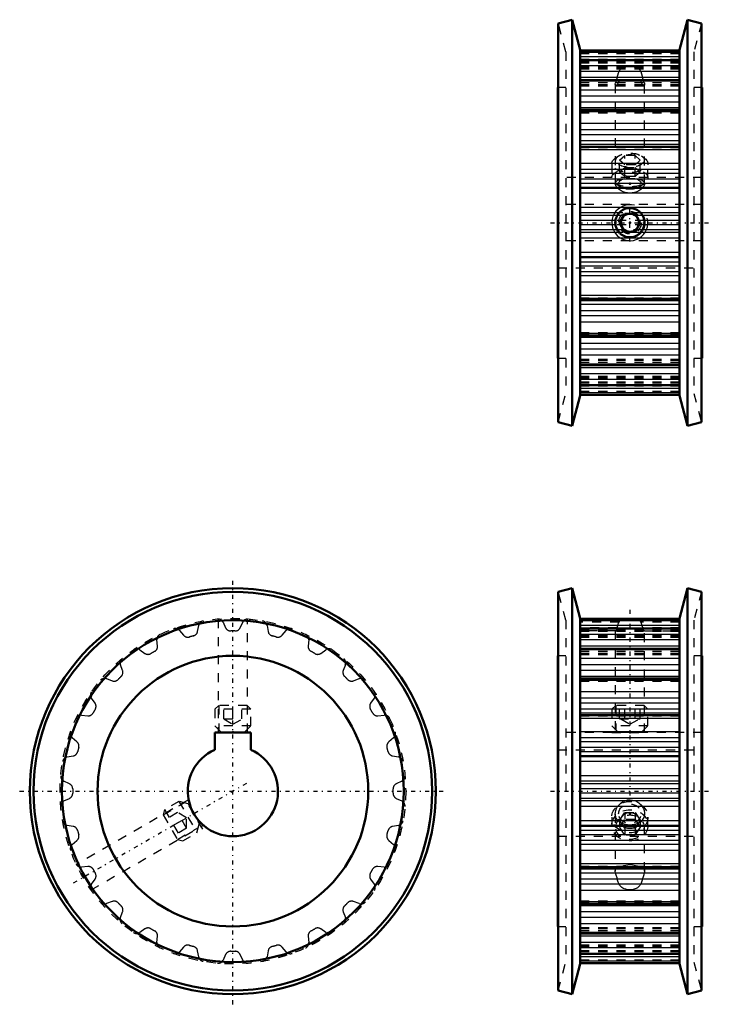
# Model space of a CAD drawing. Header units: millimetres. Extents: x -1 to 163, y 0 to 171.
# Tile 2 of 3: x -1 to 75, y 62 to 171. Entities that reach past the tile are written whole.
import ezdxf

# ---------------------------------------------------------------- set-up
doc = ezdxf.new("R2010")
doc.units = ezdxf.units.MM
doc.linetypes.add('Center', pattern=[1.5, 0.45, -0.5, 0.05, -0.5])
doc.linetypes.add('Dashed', pattern=[2, 1, -1])
for name, color, linetype, lineweight in [('2d ConnectionPoints', 7, 'Continuous', 50), ('AM_4', 3, 'Continuous', 25), ('AM_5', 3, 'Continuous', 25), ('center', 4, 'Center', 25), ('hidden', 3, 'Dashed', 25), ('vis', 1, 'Continuous', 50)]:
    doc.layers.add(name, color=color, linetype=linetype, lineweight=lineweight)

# ---------------------------------------------------------------- blocks, each defined once
blk = doc.blocks.new('4_SET_SCREW4_3_1_0_in_MTP24XL037_A_C10_900')
at = {"layer": 'AM_5', "linetype": 'Dashed'}
for p, q in [((14.79, 82.86), (17.11, 84.2)), ((19.17, 81.27), (17.17, 84.73)), ((16.36, 80.14), (18.68, 81.48))]:
    blk.add_line(p, q, dxfattribs=at)
at = {"layer": 'hidden'}
for p, q in [((16.52, 84.36), (14.94, 83.45)), ((17.54, 84.08), (16.52, 84.36)), ((16.52, 84.36), (18.52, 80.89)), ((17.54, 84.08), (18.79, 81.92)), ((14.94, 83.45), (14.79, 82.86)), ((14.94, 83.45), (16.94, 79.98)), ((16.37, 83.12), (15.07, 82.37)), ((17.37, 81.38), (16.37, 83.12)), ((17.37, 82.54), (16.37, 83.12)), ((14.79, 82.86), (16.36, 80.14)), ((16.87, 82.25), (15.57, 81.5)), ((17.37, 81.38), (17.37, 82.54)), ((18.52, 80.89), (18.79, 81.92)), ((17.37, 81.38), (16.07, 80.63)), ((16.94, 79.98), (18.52, 80.89)), ((16.36, 80.14), (16.94, 79.98))]:
    blk.add_line(p, q, dxfattribs=at)
blk = doc.blocks.new('5_SET_SCREW4_3_2_0_in_MTP24XL037_A_C10_900')
at = {"layer": 'AM_5', "linetype": 'Dashed'}
for p, q in [((20.93, 95), (20.93, 92.32)), ((24.07, 95), (24.07, 92.32)), ((20.5, 92), (24.5, 92))]:
    blk.add_line(p, q, dxfattribs=at)
at = {"layer": 'hidden'}
for p, q in [((20.93, 95), (20.5, 94.57)), ((24.07, 95), (20.93, 95)), ((21.5, 93.5), (21.5, 95)), ((22.5, 93.5), (22.5, 95)), ((23.5, 93.5), (23.5, 95)), ((24.5, 94.57), (24.07, 95)), ((20.5, 94.57), (20.5, 92.75)), ((24.5, 94.57), (20.5, 94.57)), ((24.5, 92.75), (24.5, 94.57)), ((21.5, 93.5), (23.5, 93.5)), ((21.5, 93.5), (22.5, 92.92)), ((22.5, 92.92), (23.5, 93.5)), ((20.5, 92.75), (21.25, 92)), ((24.5, 92.75), (20.5, 92.75)), ((23.75, 92), (24.5, 92.75))]:
    blk.add_line(p, q, dxfattribs=at)
blk = doc.blocks.new('6_MTP24XL037_A_C10_b_0_in_MTP24XL037_A_C10_900')
at = {"layer": 'AM_5', "linetype": 'Dashed'}
blk.add_line((19.17, 81.27), (17.17, 84.73), dxfattribs=at)
at = {"layer": 'center'}
for p, q in [((22.5, 61.87), (22.5, 109.12)), ((24, 86.36), (4.42, 75.06)), ((-1.13, 85.5), (46.13, 85.5))]:
    blk.add_line(p, q, dxfattribs=at)
at = {"layer": 'hidden'}
for p, q in [((18.59, 103.19), (18.71, 103.87)), ((20.88, 104.58), (20.88, 92)), ((21.41, 104.22), (21.7, 103.6)), ((23.3, 103.6), (23.59, 104.22)), ((24.12, 92), (24.12, 104.58)), ((26.29, 103.87), (26.41, 103.19)), ((16.6, 103.3), (17.04, 102.78)), ((27.96, 102.78), (28.4, 103.3)), ((14.15, 101.58), (14.09, 102.26)), ((30.91, 102.26), (30.85, 101.58)), ((12.19, 101.17), (12.75, 100.77)), ((32.25, 100.77), (32.81, 101.17)), ((10.27, 98.87), (10.03, 99.51)), ((34.97, 99.51), (34.73, 98.87)), ((8.49, 97.97), (9.13, 97.73)), ((35.87, 97.73), (36.51, 97.97)), ((7.23, 95.25), (6.83, 95.81)), ((38.17, 95.81), (37.77, 95.25)), ((5.74, 93.91), (6.42, 93.85)), ((38.58, 93.85), (39.26, 93.91)), ((5.22, 90.96), (4.7, 91.4)), ((40.3, 91.4), (39.78, 90.96)), ((4.13, 89.29), (4.81, 89.41)), ((40.19, 89.41), (40.87, 89.29)), ((4.4, 86.3), (3.78, 86.59)), ((41.22, 86.59), (40.6, 86.3)), ((3.78, 84.41), (4.4, 84.7)), ((17.59, 84.54), (5.17, 77.37)), ((40.6, 84.7), (41.22, 84.41)), ((4.81, 81.59), (4.13, 81.71)), ((6.79, 74.56), (19.21, 81.73)), ((40.87, 81.71), (40.19, 81.59)), ((4.7, 79.6), (5.22, 80.04)), ((39.78, 80.04), (40.3, 79.6)), ((6.42, 77.15), (5.74, 77.09)), ((39.26, 77.09), (38.58, 77.15)), ((6.83, 75.19), (7.23, 75.75)), ((37.77, 75.75), (38.17, 75.19)), ((9.13, 73.27), (8.49, 73.03)), ((36.51, 73.03), (35.87, 73.27)), ((10.03, 71.49), (10.27, 72.13)), ((34.73, 72.13), (34.97, 71.49)), ((12.75, 70.23), (12.19, 69.83)), ((32.81, 69.83), (32.25, 70.23)), ((14.09, 68.74), (14.15, 69.42)), ((30.85, 69.42), (30.91, 68.74)), ((17.04, 68.22), (16.6, 67.7)), ((18.71, 67.13), (18.59, 67.81)), ((26.41, 67.81), (26.29, 67.13)), ((28.4, 67.7), (27.96, 68.22)), ((21.7, 67.4), (21.41, 66.78)), ((23.59, 66.78), (23.3, 67.4))]:
    blk.add_line(p, q, dxfattribs=at)
blk.add_circle((22.5, 85.5), 19.15, dxfattribs=at)
for centre, radius, start, end in [((19.31, 103.76), 0.61, 99.9017, 170), ((20.85, 103.97), 0.61, 25, 95.0983), ((24.15, 103.97), 0.61, 84.9017, 155), ((25.69, 103.76), 0.61, 10, 80.0983), ((14.69, 102.32), 0.61, 114.9017, 185), ((16.13, 102.91), 0.61, 40, 110.0982), ((17.51, 103.17), 0.61, 220, 285.7829), ((22.5, 85.5), 17.75, 104.217, 105.783), ((17.99, 103.3), 0.61, 284.217, 350), ((22.25, 103.86), 0.61, 205, 270.783), ((22.5, 85.5), 17.75, 89.217, 90.783), ((22.75, 103.86), 0.61, 269.217, 335), ((27.01, 103.3), 0.61, 190, 255.783), ((22.5, 85.5), 17.75, 74.217, 75.783), ((27.49, 103.17), 0.61, 254.217, 320), ((28.87, 102.91), 0.61, 69.9018, 140), ((30.31, 102.32), 0.61, 355, 65.0983), ((13.54, 101.52), 0.61, 299.217, 5), ((31.46, 101.52), 0.61, 175, 240.7829), ((11.84, 100.67), 0.61, 55, 125.0982), ((13.1, 101.27), 0.61, 235, 300.7829), ((22.5, 85.5), 17.75, 119.217, 120.783), ((22.5, 85.5), 17.75, 59.217, 60.783), ((31.9, 101.27), 0.61, 239.217, 305), ((33.16, 100.67), 0.61, 54.9017, 125), ((10.61, 99.72), 0.61, 129.9017, 200), ((34.39, 99.72), 0.61, 340, 50.0983), ((22.5, 85.5), 17.75, 134.217, 135.783), ((9.7, 98.66), 0.61, 314.2171, 20), ((35.3, 98.66), 0.61, 160, 225.783), ((22.5, 85.5), 17.75, 44.217, 45.783), ((8.28, 97.39), 0.61, 70, 140.0982), ((9.34, 98.3), 0.61, 250, 315.7829), ((35.66, 98.3), 0.61, 224.217, 290), ((36.72, 97.39), 0.61, 39.9017, 110), ((7.33, 96.16), 0.61, 144.9017, 215), ((37.67, 96.16), 0.61, 325, 35.0983), ((6.73, 94.9), 0.61, 329.2171, 35), ((38.27, 94.9), 0.61, 145, 210.783), ((5.68, 93.31), 0.61, 85, 155.0982), ((6.48, 94.46), 0.61, 265, 330.7829), ((22.5, 85.5), 17.75, 149.217, 150.783), ((22.5, 85.5), 17.75, 29.217, 30.783), ((38.52, 94.46), 0.61, 209.2171, 275), ((39.32, 93.31), 0.61, 24.9017, 95), ((5.09, 91.87), 0.61, 159.9017, 230), ((39.91, 91.87), 0.61, 310, 20.0983), ((4.83, 90.49), 0.61, 344.2171, 50), ((40.17, 90.49), 0.61, 130, 195.783), ((4.7, 90.01), 0.61, 280, 345.7829), ((22.5, 85.5), 17.75, 164.217, 165.783), ((22.5, 85.5), 17.75, 14.217, 15.783), ((40.3, 90.01), 0.61, 194.217, 260), ((4.24, 88.69), 0.61, 100, 170.0983), ((40.76, 88.69), 0.61, 9.9017, 80), ((4.03, 87.15), 0.61, 174.9017, 245), ((4.14, 85.75), 0.61, 359.2171, 65), ((40.86, 85.75), 0.61, 115, 180.783), ((40.97, 87.15), 0.61, 295, 5.0983), ((4.14, 85.25), 0.61, 295, 0.7829), ((22.5, 85.5), 17.75, 179.217, 180.783), ((22.5, 85.5), 17.75, 359.217, 0.783), ((40.86, 85.25), 0.61, 179.217, 245), ((4.03, 83.85), 0.61, 115, 185.0983), ((40.97, 83.85), 0.61, 354.9017, 65), ((4.24, 82.31), 0.61, 189.9017, 260), ((40.76, 82.31), 0.61, 280, 350.0983), ((4.7, 80.99), 0.61, 14.2171, 80), ((22.5, 85.5), 17.75, 194.217, 195.783), ((22.5, 85.5), 17.75, 344.217, 345.783), ((40.3, 80.99), 0.61, 100, 165.7829), ((4.83, 80.51), 0.61, 310, 15.7829), ((40.17, 80.51), 0.61, 164.217, 230), ((5.09, 79.13), 0.61, 130, 200.0983), ((39.91, 79.13), 0.61, 339.9017, 50), ((5.68, 77.69), 0.61, 204.9017, 275), ((6.48, 76.54), 0.61, 29.217, 95), ((22.5, 85.5), 17.75, 209.217, 210.783), ((6.73, 76.1), 0.61, 325, 30.7829), ((38.27, 76.1), 0.61, 149.217, 215), ((22.5, 85.5), 17.75, 329.217, 330.783), ((38.52, 76.54), 0.61, 85, 150.7829), ((39.32, 77.69), 0.61, 265, 335.0983), ((7.33, 74.84), 0.61, 145, 215.0982), ((37.67, 74.84), 0.61, 324.9017, 35), ((8.28, 73.61), 0.61, 219.9017, 290), ((9.34, 72.7), 0.61, 44.2171, 110), ((22.5, 85.5), 17.75, 224.217, 225.783), ((22.5, 85.5), 17.75, 314.217, 315.783), ((35.66, 72.7), 0.61, 70, 135.7829), ((36.72, 73.61), 0.61, 250, 320.0983), ((9.7, 72.34), 0.61, 340, 45.7829), ((35.3, 72.34), 0.61, 134.217, 200), ((10.61, 71.28), 0.61, 160, 230.0982), ((34.39, 71.28), 0.61, 309.9017, 20), ((13.1, 69.73), 0.61, 59.2171, 125), ((22.5, 85.5), 17.75, 239.217, 240.783), ((13.54, 69.48), 0.61, 355, 60.7829), ((31.46, 69.48), 0.61, 119.217, 185), ((22.5, 85.5), 17.75, 299.217, 300.783), ((31.9, 69.73), 0.61, 55, 120.7829), ((11.84, 70.33), 0.61, 234.9017, 305), ((33.16, 70.33), 0.61, 235, 305.0983), ((14.69, 68.68), 0.61, 175, 245.0982), ((16.13, 68.09), 0.61, 249.9017, 320), ((17.51, 67.83), 0.61, 74.2171, 140), ((22.5, 85.5), 17.75, 254.217, 255.783), ((17.99, 67.7), 0.61, 10, 75.7829), ((22.25, 67.14), 0.61, 89.217, 155), ((22.5, 85.5), 17.75, 269.217, 270.783), ((22.75, 67.14), 0.61, 25, 90.7829), ((27.01, 67.7), 0.61, 104.2171, 170), ((22.5, 85.5), 17.75, 284.217, 285.783), ((27.49, 67.83), 0.61, 40, 105.7829), ((28.87, 68.09), 0.61, 220, 290.0983), ((30.31, 68.68), 0.61, 294.9017, 5), ((19.31, 67.24), 0.61, 190, 260.0983), ((20.85, 67.03), 0.61, 264.9017, 335), ((24.15, 67.03), 0.61, 205, 275.0983), ((25.69, 67.24), 0.61, 279.9017, 350)]:
    blk.add_arc(centre, radius, start, end, dxfattribs=at)
at = {"layer": 'vis'}
for p, q in [((20.5, 90.08), (20.5, 92)), ((20.5, 92), (24.5, 92)), ((24.5, 92), (24.5, 90.08))]:
    blk.add_line(p, q, dxfattribs=at)
for radius in [22.5, 22.09, 18.94, 15]:
    blk.add_circle((22.5, 85.5), radius, dxfattribs=at)
blk.add_arc((22.5, 85.5), 5, 113.5782, 66.4218, dxfattribs=at)
blk = doc.blocks.new('7_SET_SCREW4_3_1_0_in_MTP24XL037_A_C10_900')
at = {"layer": 'hidden'}
for p, q in [((65.35, 82.25), (65.92, 83.12)), ((65.92, 83.12), (67.08, 83.12)), ((65.92, 83.12), (65.92, 82.37)), ((67.08, 83.12), (67.65, 82.25)), ((67.08, 83.12), (67.08, 82.37)), ((64.5, 82.62), (64.5, 81.71)), ((65.35, 81.5), (65.92, 82.37)), ((65.35, 82.25), (65.35, 81.5)), ((65.92, 81.38), (65.35, 82.25)), ((67.08, 82.37), (65.92, 82.37)), ((67.08, 82.37), (67.65, 81.5)), ((67.65, 82.25), (67.08, 81.38)), ((67.65, 82.25), (67.65, 81.5)), ((68.5, 81.71), (68.5, 82.62)), ((65.92, 80.63), (65.35, 81.5)), ((67.08, 81.38), (65.92, 81.38)), ((65.92, 81.38), (65.92, 80.63)), ((67.65, 81.5), (67.08, 80.63)), ((67.08, 81.38), (67.08, 80.63)), ((67.08, 80.63), (65.92, 80.63))]:
    blk.add_line(p, q, dxfattribs=at)
for centre, major_axis in [((66.5, 82.62), (2, 0)), ((66.5, 83), (-1.25, 0)), ((66.5, 81.71), (2, 0)), ((66.5, 81.5), (-1.57, 0))]:
    blk.add_ellipse(centre, major_axis=major_axis, ratio=0.866025, dxfattribs=at)
for start_param, end_param in [(1.570796, 3.665191), (4.712389, 7.853982), (3.665191, 4.712389)]:
    blk.add_ellipse((66.5, 82.25), major_axis=(1, 0), ratio=0.866025, start_param=start_param, end_param=end_param, dxfattribs=at)
blk = doc.blocks.new('8_SET_SCREW4_3_2_0_in_MTP24XL037_A_C10_900')
at = {"layer": 'AM_5', "linetype": 'Dashed'}
for p, q in [((64.93, 95), (64.93, 92.32)), ((68.07, 95), (68.07, 92.32)), ((64.5, 92), (68.5, 92))]:
    blk.add_line(p, q, dxfattribs=at)
at = {"layer": 'hidden'}
for p, q in [((64.93, 95), (64.5, 94.57)), ((68.07, 95), (64.93, 95)), ((65.35, 93.5), (65.35, 95)), ((65.92, 93.5), (65.92, 95)), ((67.08, 93.5), (67.08, 95)), ((67.65, 93.5), (67.65, 95)), ((68.5, 94.57), (68.07, 95)), ((68.5, 94.57), (64.5, 94.57)), ((64.5, 94.57), (64.5, 92.75)), ((68.5, 92.75), (68.5, 94.57)), ((65.35, 93.5), (67.65, 93.5)), ((65.5, 93.5), (66.5, 92.92)), ((66.5, 92.92), (67.5, 93.5)), ((68.5, 92.75), (64.5, 92.75)), ((64.5, 92.75), (65.25, 92)), ((67.75, 92), (68.5, 92.75))]:
    blk.add_line(p, q, dxfattribs=at)
blk = doc.blocks.new('9_MTP24XL037_A_C10_b_0_in_MTP24XL037_A_C10_900')
at = {"layer": 'AM_4'}
for p, q in [((72, 104.57), (61, 104.57)), ((72, 104.36), (61, 104.36)), ((72, 103.87), (61, 103.87)), ((72, 103.48), (61, 103.48)), ((72, 102.87), (61, 102.87)), ((72, 102.26), (61, 102.26)), ((72, 101.58), (61, 101.58)), ((72, 101.17), (61, 101.17)), ((72, 100.19), (61, 100.19)), ((72, 99.51), (61, 99.51)), ((72, 98.87), (61, 98.87)), ((72, 98.22), (61, 98.22)), ((72, 97.78), (61, 97.78)), ((72, 96.51), (61, 96.51)), ((72, 95.81), (61, 95.81)), ((72, 95.25), (61, 95.25)), ((72, 94.58), (61, 94.58)), ((72, 94.16), (61, 94.16)), ((72, 93.56), (61, 93.56)), ((72, 92.08), (61, 92.08)), ((72, 91.4), (61, 91.4)), ((72, 90.96), (61, 90.96)), ((72, 90.33), (61, 90.33)), ((72, 89.86), (61, 89.86)), ((72, 89.41), (61, 89.41)), ((72, 89.29), (61, 89.29)), ((72, 88.79), (61, 88.79)), ((72, 87.2), (61, 87.2)), ((72, 86.59), (61, 86.59)), ((72, 86.3), (61, 86.3)), ((72, 85.74), (61, 85.74)), ((72, 85.26), (61, 85.26)), ((72, 84.7), (61, 84.7)), ((72, 84.41), (61, 84.41)), ((72, 83.8), (61, 83.8)), ((72, 82.21), (61, 82.21)), ((72, 81.71), (61, 81.71)), ((72, 81.59), (61, 81.59)), ((72, 81.14), (61, 81.14)), ((72, 80.67), (61, 80.67)), ((72, 80.04), (61, 80.04)), ((72, 79.6), (61, 79.6)), ((72, 78.92), (61, 78.92)), ((72, 77.44), (61, 77.44)), ((72, 76.84), (61, 76.84)), ((72, 76.42), (61, 76.42)), ((72, 75.75), (61, 75.75)), ((72, 75.19), (61, 75.19)), ((72, 74.49), (61, 74.49)), ((72, 73.22), (61, 73.22)), ((72, 72.78), (61, 72.78)), ((72, 72.13), (61, 72.13)), ((72, 71.49), (61, 71.49)), ((72, 70.81), (61, 70.81)), ((72, 69.83), (61, 69.83)), ((72, 69.42), (61, 69.42)), ((72, 68.74), (61, 68.74)), ((72, 68.13), (61, 68.13)), ((72, 67.52), (61, 67.52)), ((72, 67.13), (61, 67.13)), ((72, 66.64), (61, 66.64)), ((72, 66.43), (61, 66.43))]:
    blk.add_line(p, q, dxfattribs=at)
at = {"layer": 'AM_5', "linetype": 'Dashed'}
blk.add_line((68.5, 92), (64.5, 92), dxfattribs=at)
at = {"layer": 'center'}
for p, q in [((66.5, 105.61), (66.5, 84.54)), ((57.7, 85.5), (75.3, 85.5))]:
    blk.add_line(p, q, dxfattribs=at)
at = {"layer": 'hidden'}
for p, q in [((59.4, 104.44), (58.56, 107.59)), ((74.44, 107.59), (73.6, 104.44)), ((59.4, 104.44), (59.4, 66.56)), ((65.3, 104.22), (61, 104.22)), ((72, 104.22), (67.7, 104.22)), ((73.6, 104.44), (73.6, 66.56)), ((65.09, 103.6), (61, 103.6)), ((72, 103.3), (61, 103.3)), ((64.88, 103.25), (61, 103.25)), ((64.9, 103.25), (61, 103.25)), ((61, 103.25), (64.9, 103.25)), ((72, 103.19), (61, 103.19)), ((72, 102.78), (61, 102.78)), ((72, 102.71), (61, 102.71)), ((72, 102.58), (61, 102.58)), ((64.88, 103.25), (64.88, 92)), ((64.88, 103.25), (64.9, 103.25)), ((64.9, 103.25), (64.9, 103.25)), ((72, 103.6), (67.91, 103.6)), ((68.1, 103.25), (68.09, 103.25)), ((72, 103.25), (68.1, 103.25)), ((68.1, 103.25), (72, 103.25)), ((68.1, 103.25), (68.12, 103.25)), ((72, 103.25), (68.12, 103.25)), ((68.12, 92), (68.12, 103.25)), ((61, 102.56), (72, 102.56)), ((59.4, 100.5), (58.56, 100.5)), ((72, 101.17), (61, 101.17)), ((72, 100.99), (61, 100.99)), ((72, 100.77), (61, 100.77)), ((72, 100.75), (61, 100.75)), ((61, 100.66), (72, 100.66)), ((74.44, 100.5), (73.6, 100.5)), ((72, 97.97), (61, 97.97)), ((72, 97.88), (61, 97.88)), ((72, 97.73), (61, 97.73)), ((61, 97.69), (72, 97.69)), ((72, 93.91), (61, 93.91)), ((72, 93.85), (61, 93.85)), ((61, 93.85), (72, 93.85)), ((74.5, 92), (58.5, 92)), ((58.5, 90.08), (74.5, 90.08)), ((64.88, 83), (64.88, 76.62)), ((68.12, 76.62), (68.12, 83)), ((58.5, 80.5), (74.5, 80.5)), ((72, 77.15), (61, 77.15)), ((72, 77.15), (61, 77.15)), ((72, 77.09), (61, 77.09)), ((64.88, 76.62), (64.9, 76.84)), ((68.12, 76.62), (68.1, 76.42)), ((72, 73.31), (61, 73.31)), ((72, 73.27), (61, 73.27)), ((72, 73.12), (61, 73.12)), ((72, 73.03), (61, 73.03)), ((58.56, 70.5), (59.4, 70.5)), ((72, 70.34), (61, 70.34)), ((72, 70.25), (61, 70.25)), ((72, 70.23), (61, 70.23)), ((72, 70.01), (61, 70.01)), ((73.6, 70.5), (74.44, 70.5)), ((72, 69.83), (61, 69.83)), ((72, 68.44), (61, 68.44)), ((72, 68.42), (61, 68.42)), ((72, 68.29), (61, 68.29)), ((72, 68.22), (61, 68.22)), ((72, 67.81), (61, 67.81)), ((61, 67.75), (72, 67.75)), ((72, 67.75), (61, 67.75)), ((72, 67.7), (61, 67.7)), ((72, 67.4), (61, 67.4)), ((72, 66.78), (61, 66.78)), ((58.56, 63.41), (59.4, 66.56)), ((73.6, 66.56), (74.44, 63.41))]:
    blk.add_line(p, q, dxfattribs=at)
for points in [[(65.09, 103.6), (65.17, 103.86), (65.25, 104.1), (65.3, 104.22)], [(65.3, 104.22), (65.35, 104.3), (65.4, 104.37), (65.46, 104.43), (65.54, 104.47), (65.67, 104.52), (65.81, 104.55), (66.04, 104.57), (66.23, 104.57)], [(66.79, 104.57), (66.96, 104.57), (67.13, 104.56), (67.29, 104.53), (67.4, 104.5), (67.5, 104.45), (67.57, 104.4), (67.63, 104.33), (67.7, 104.22)], [(67.7, 104.22), (67.79, 103.99), (67.87, 103.74), (67.91, 103.6)], [(65.09, 103.6), (65.06, 103.51), (65.03, 103.43), (65, 103.36), (64.96, 103.31), (64.93, 103.27), (64.91, 103.25), (64.9, 103.25)], [(68.09, 103.25), (68.08, 103.26), (68.06, 103.28), (68.03, 103.32), (68, 103.37), (67.96, 103.44), (67.93, 103.52), (67.91, 103.6)], [(64.88, 83), (64.89, 83.13), (64.93, 83.36), (65.01, 83.58), (65.14, 83.8), (65.3, 84), (65.5, 84.18), (65.72, 84.34), (65.89, 84.42), (66.07, 84.48), (66.25, 84.52), (66.52, 84.54), (66.78, 84.51), (67.03, 84.45), (67.27, 84.34), (67.49, 84.2), (67.68, 84.02), (67.85, 83.81), (67.99, 83.58), (68.07, 83.34), (68.12, 83.1), (68.12, 83)], [(66.5, 81.73), (66.24, 81.75), (65.98, 81.79), (65.74, 81.87), (65.52, 81.97), (65.32, 82.1), (65.15, 82.26), (65.06, 82.39), (64.98, 82.52), (64.93, 82.67), (64.88, 82.89), (64.88, 83)], [(68.12, 83), (68.11, 82.87), (68.07, 82.65), (67.98, 82.45), (67.86, 82.27), (67.7, 82.11), (67.5, 81.98), (67.27, 81.87), (67.01, 81.79), (66.76, 81.75), (66.5, 81.73)], [(64.9, 76.42), (64.88, 76.62), (64.88, 76.62)], [(64.99, 77.08), (64.96, 77.04), (64.93, 76.97), (64.91, 76.89), (64.9, 76.84)], [(64.9, 76.42), (64.92, 76.33), (64.94, 76.23), (64.97, 76.13), (65, 76.03), (65.04, 75.93), (65.07, 75.83), (65.09, 75.75)], [(65.08, 77.15), (65.06, 77.15), (65.03, 77.13), (65, 77.09), (64.99, 77.08)], [(65.09, 77.15), (65.17, 77.12), (65.25, 77.1), (65.3, 77.09)], [(65.33, 77.08), (65.35, 77.08), (65.4, 77.1), (65.46, 77.12), (65.54, 77.14), (65.67, 77.19), (65.81, 77.25), (66.04, 77.31), (66.28, 77.35), (66.53, 77.37), (66.78, 77.35), (66.96, 77.31), (67.13, 77.27), (67.29, 77.21), (67.4, 77.17), (67.5, 77.13), (67.57, 77.1), (67.63, 77.09), (67.67, 77.08)], [(67.7, 77.09), (67.79, 77.11), (67.87, 77.13), (67.91, 77.15)], [(67.91, 75.75), (67.94, 75.84), (67.97, 75.94), (68, 76.05), (68.04, 76.15), (68.07, 76.26), (68.09, 76.36), (68.1, 76.42)], [(68.01, 77.09), (68, 77.1), (67.96, 77.13), (67.93, 77.15), (67.92, 77.15)], [(68.1, 76.84), (68.08, 76.92), (68.06, 76.99), (68.03, 77.05), (68.01, 77.09)], [(68.1, 76.84), (68.12, 76.63), (68.12, 76.62)], [(65.3, 75.19), (65.21, 75.4), (65.13, 75.62), (65.09, 75.75)], [(67.91, 75.75), (67.83, 75.52), (67.75, 75.3), (67.7, 75.19)], [(67.7, 75.19), (67.65, 75.11), (67.6, 75.03), (67.54, 74.96), (67.46, 74.89), (67.33, 74.79), (67.19, 74.71), (66.96, 74.62), (66.72, 74.57), (66.47, 74.56), (66.22, 74.58), (66.04, 74.62), (65.87, 74.68), (65.71, 74.76), (65.6, 74.83), (65.5, 74.92), (65.43, 75), (65.37, 75.08), (65.3, 75.19)]]:
    blk.add_lwpolyline(points, dxfattribs=at)
at = {"layer": 'vis'}
for p, q in [((60.1, 108), (58.56, 107.59)), ((58.56, 107.59), (58.56, 63.41)), ((61, 104.65), (60.1, 108)), ((60.1, 108), (60.1, 63)), ((72.9, 108), (72, 104.65)), ((74.44, 107.59), (72.9, 108)), ((72.9, 108), (72.9, 63)), ((74.44, 107.59), (74.44, 63.41)), ((61, 104.65), (61, 66.35)), ((72, 104.58), (61, 104.58)), ((72, 104.65), (72, 66.35)), ((72, 103.52), (61, 103.52)), ((58.56, 100.5), (58.5, 100.5)), ((58.5, 100.5), (58.5, 70.5)), ((72, 101.28), (61, 101.28)), ((74.5, 100.5), (74.44, 100.5)), ((74.5, 100.5), (74.5, 70.5)), ((72, 98), (61, 98)), ((72, 93.92), (61, 93.92)), ((61, 77.08), (72, 77.08)), ((61, 73), (72, 73)), ((58.5, 70.5), (58.56, 70.5)), ((74.44, 70.5), (74.5, 70.5)), ((61, 69.72), (72, 69.72)), ((61, 67.48), (72, 67.48)), ((60.1, 63), (61, 66.35)), ((61, 66.42), (72, 66.42)), ((72, 66.35), (72.9, 63)), ((58.56, 63.41), (60.1, 63)), ((72.9, 63), (74.44, 63.41))]:
    blk.add_line(p, q, dxfattribs=at)
blk = doc.blocks.new('16_SET_SCREW4_3_1_0_in_MTP24XL037_A_C10_900')
at = {"layer": 'hidden'}
for p, q in [((64.5, 155.06), (64.5, 153.48)), ((65.22, 155.88), (64.87, 155.63)), ((65.35, 155.43), (65.92, 155.93)), ((65.35, 154.13), (65.35, 155.43)), ((65.92, 154.93), (65.35, 155.43)), ((65.92, 153.63), (65.92, 155.93)), ((67.08, 155.93), (65.92, 155.93)), ((67.08, 153.63), (67.08, 155.93)), ((67.08, 155.93), (67.65, 155.43)), ((67.65, 155.43), (67.08, 154.93)), ((67.65, 154.13), (67.65, 155.43)), ((68.13, 155.63), (67.78, 155.88)), ((68.5, 153.48), (68.5, 155.06)), ((65.35, 154.13), (65.92, 154.63)), ((65.92, 153.63), (65.35, 154.13)), ((67.08, 154.93), (65.92, 154.93)), ((65.92, 154.63), (67.08, 154.63)), ((67.08, 154.63), (67.65, 154.13)), ((67.65, 154.13), (67.08, 153.63)), ((64.87, 152.9), (65.48, 152.47)), ((67.08, 153.63), (65.92, 153.63)), ((67.52, 152.47), (68.13, 152.9))]:
    blk.add_line(p, q, dxfattribs=at)
for centre, major_axis in [((66.5, 155.06), (-2, 0)), ((66.5, 155.43), (-1.57, 0)), ((66.5, 153.48), (-2, 0)), ((66.5, 154.13), (-1, 0)), ((66.5, 152.83), (-1.25, 0))]:
    blk.add_ellipse(centre, major_axis=major_axis, ratio=0.5, dxfattribs=at)
blk = doc.blocks.new('17_SET_SCREW4_3_2_0_in_MTP24XL037_A_C10_900')
at = {"layer": 'AM_5'}
blk.add_arc((66.5, 148.5), 1.57, 75, 15, dxfattribs=at)
at = {"layer": 'center'}
blk.add_line((66.5, 146.4), (66.5, 150.6), dxfattribs=at)
at = {"layer": 'hidden'}
blk.add_circle((66.5, 148.5), 1.25, dxfattribs=at)
at = {"layer": 'vis'}
for p, q in [((65.92, 149.5), (65.35, 148.5)), ((65.35, 148.5), (65.92, 147.5)), ((67.08, 149.5), (65.92, 149.5)), ((67.65, 148.5), (67.08, 149.5)), ((67.08, 147.5), (67.65, 148.5)), ((67.08, 147.5), (65.92, 147.5))]:
    blk.add_line(p, q, dxfattribs=at)
blk.add_circle((66.5, 148.5), 1, dxfattribs=at)
blk = doc.blocks.new('18_MTP24XL037_A_C10_b_0_in_MTP24XL037_A_C10_900')
at = {"layer": 'AM_4'}
for p, q in [((72, 167.57), (61, 167.57)), ((72, 167.36), (61, 167.36)), ((72, 166.87), (61, 166.87)), ((72, 166.48), (61, 166.48)), ((72, 165.87), (61, 165.87)), ((72, 165.26), (61, 165.26)), ((72, 164.58), (61, 164.58)), ((72, 164.17), (61, 164.17)), ((72, 163.19), (61, 163.19)), ((72, 162.51), (61, 162.51)), ((72, 161.87), (61, 161.87)), ((72, 161.22), (61, 161.22)), ((72, 160.78), (61, 160.78)), ((72, 159.51), (61, 159.51)), ((72, 158.81), (61, 158.81)), ((72, 158.25), (61, 158.25)), ((72, 157.58), (61, 157.58)), ((72, 157.16), (61, 157.16)), ((72, 156.56), (61, 156.56)), ((72, 155.08), (61, 155.08)), ((72, 154.4), (61, 154.4)), ((72, 153.96), (61, 153.96)), ((72, 153.33), (61, 153.33)), ((72, 152.86), (61, 152.86)), ((72, 152.41), (61, 152.41)), ((72, 152.29), (61, 152.29)), ((72, 151.79), (61, 151.79)), ((72, 150.2), (61, 150.2)), ((65.3, 149.59), (61, 149.59)), ((72, 149.59), (67.7, 149.59)), ((65.09, 149.3), (61, 149.3)), ((64.9, 148.74), (61, 148.74)), ((72, 149.3), (67.91, 149.3)), ((72, 148.74), (68.1, 148.74)), ((64.9, 148.26), (61, 148.26)), ((65.09, 147.7), (61, 147.7)), ((65.3, 147.41), (61, 147.41)), ((72, 147.41), (67.7, 147.41)), ((72, 147.7), (67.91, 147.7)), ((72, 148.26), (68.1, 148.26)), ((72, 146.8), (61, 146.8)), ((72, 145.21), (61, 145.21)), ((72, 144.71), (61, 144.71)), ((72, 144.59), (61, 144.59)), ((72, 144.14), (61, 144.14)), ((72, 143.67), (61, 143.67)), ((72, 143.04), (61, 143.04)), ((72, 142.6), (61, 142.6)), ((72, 141.92), (61, 141.92)), ((72, 140.44), (61, 140.44)), ((72, 139.84), (61, 139.84)), ((72, 139.42), (61, 139.42)), ((72, 138.75), (61, 138.75)), ((72, 138.19), (61, 138.19)), ((72, 137.49), (61, 137.49)), ((72, 136.22), (61, 136.22)), ((72, 135.78), (61, 135.78)), ((72, 135.13), (61, 135.13)), ((72, 134.49), (61, 134.49)), ((72, 133.81), (61, 133.81)), ((72, 132.83), (61, 132.83)), ((72, 132.42), (61, 132.42)), ((72, 131.74), (61, 131.74)), ((72, 131.13), (61, 131.13)), ((72, 130.52), (61, 130.52)), ((72, 130.13), (61, 130.13)), ((72, 129.64), (61, 129.64)), ((72, 129.43), (61, 129.43))]:
    blk.add_line(p, q, dxfattribs=at)
at = {"layer": 'AM_5'}
blk.add_arc((66.5, 148.5), 2, 75, 15, dxfattribs=at)
at = {"layer": 'center'}
blk.add_line((57.7, 148.5), (75.3, 148.5), dxfattribs=at)
at = {"layer": 'hidden'}
for p, q in [((59.4, 167.44), (58.56, 170.59)), ((74.44, 170.59), (73.6, 167.44)), ((59.4, 167.44), (59.4, 129.56)), ((72, 167.22), (61, 167.22)), ((73.6, 167.44), (73.6, 129.56)), ((72, 166.6), (61, 166.6)), ((72, 166.3), (61, 166.3)), ((72, 166.25), (61, 166.25)), ((72, 166.25), (61, 166.25)), ((72, 166.19), (61, 166.19)), ((72, 165.78), (61, 165.78)), ((72, 165.71), (61, 165.71)), ((72, 165.58), (61, 165.58)), ((61, 165.56), (72, 165.56)), ((72, 164.17), (61, 164.17)), ((72, 163.99), (61, 163.99)), ((72, 163.77), (61, 163.77)), ((72, 163.75), (61, 163.75)), ((64.88, 163.87), (64.9, 163.99)), ((64.88, 163.87), (64.88, 152.83)), ((68.12, 163.87), (68.1, 163.75)), ((68.12, 152.83), (68.12, 163.87)), ((59.4, 163.5), (58.56, 163.5)), ((61, 163.66), (72, 163.66)), ((74.44, 163.5), (73.6, 163.5)), ((72, 160.97), (61, 160.97)), ((72, 160.88), (61, 160.88)), ((72, 160.73), (61, 160.73)), ((61, 160.69), (72, 160.69)), ((72, 156.91), (61, 156.91)), ((72, 156.85), (61, 156.85)), ((61, 156.85), (72, 156.85)), ((74.5, 153.5), (58.5, 153.5)), ((66.5, 151.79), (66.39, 151.79)), ((66.61, 151.79), (66.5, 151.79)), ((74.5, 150.5), (58.5, 150.5)), ((67.7, 149.59), (65.3, 149.59)), ((68.1, 148.74), (64.9, 148.74)), ((67.91, 149.3), (65.09, 149.3)), ((68.1, 148.26), (64.9, 148.26)), ((67.91, 147.7), (65.09, 147.7)), ((67.7, 147.41), (65.3, 147.41)), ((74.5, 146.5), (58.5, 146.5)), ((58.5, 143.5), (74.5, 143.5)), ((72, 140.15), (61, 140.15)), ((72, 140.15), (61, 140.15)), ((72, 140.09), (61, 140.09)), ((72, 136.31), (61, 136.31)), ((72, 136.27), (61, 136.27)), ((72, 136.12), (61, 136.12)), ((72, 136.03), (61, 136.03)), ((58.56, 133.5), (59.4, 133.5)), ((72, 133.34), (61, 133.34)), ((72, 133.25), (61, 133.25)), ((72, 133.23), (61, 133.23)), ((73.6, 133.5), (74.44, 133.5)), ((72, 133.01), (61, 133.01)), ((72, 132.83), (61, 132.83)), ((72, 131.44), (61, 131.44)), ((72, 131.42), (61, 131.42)), ((72, 131.29), (61, 131.29)), ((72, 131.22), (61, 131.22)), ((72, 130.81), (61, 130.81)), ((61, 130.75), (72, 130.75)), ((72, 130.75), (61, 130.75)), ((72, 130.7), (61, 130.7)), ((72, 130.4), (61, 130.4)), ((58.56, 126.41), (59.4, 129.56)), ((72, 129.78), (61, 129.78)), ((73.6, 129.56), (74.44, 126.41))]:
    blk.add_line(p, q, dxfattribs=at)
for points in [[(65.09, 164.58), (65.17, 164.86), (65.25, 165.12), (65.3, 165.26)], [(65.3, 165.26), (65.35, 165.35), (65.4, 165.44), (65.46, 165.51), (65.54, 165.58), (65.67, 165.67), (65.81, 165.73), (66.04, 165.79), (66.28, 165.82), (66.53, 165.83), (66.78, 165.82), (66.96, 165.79), (67.13, 165.75), (67.29, 165.69), (67.4, 165.63), (67.5, 165.55), (67.57, 165.47), (67.63, 165.39), (67.7, 165.26)], [(67.7, 165.26), (67.79, 165.01), (67.87, 164.73), (67.91, 164.58)], [(64.9, 163.75), (64.88, 163.87), (64.88, 163.87)], [(65.09, 164.58), (65.06, 164.47), (65.03, 164.37), (65, 164.27), (64.96, 164.18), (64.93, 164.1), (64.91, 164.02), (64.9, 163.99)], [(64.9, 163.75), (64.92, 163.71), (64.94, 163.68), (64.97, 163.66), (64.98, 163.66)], [(64.98, 163.66), (65, 163.67), (65.04, 163.69), (65.07, 163.73), (65.09, 163.77)], [(65.3, 164.17), (65.21, 164.02), (65.13, 163.86), (65.09, 163.77)], [(65.59, 164.28), (65.5, 164.27), (65.43, 164.26), (65.37, 164.23), (65.3, 164.17)], [(67.41, 164.28), (67.33, 164.28), (67.19, 164.26), (66.96, 164.24), (66.72, 164.22), (66.47, 164.21), (66.22, 164.22), (66.04, 164.24), (65.87, 164.26), (65.71, 164.27), (65.6, 164.28), (65.59, 164.28)], [(67.7, 164.17), (67.65, 164.22), (67.6, 164.25), (67.54, 164.27), (67.46, 164.28), (67.41, 164.28)], [(67.91, 163.77), (67.83, 163.94), (67.75, 164.09), (67.7, 164.17)], [(68.1, 163.99), (68.08, 164.05), (68.06, 164.12), (68.03, 164.2), (68, 164.29), (67.96, 164.38), (67.93, 164.49), (67.91, 164.58)], [(67.91, 163.77), (67.94, 163.72), (67.97, 163.68), (68, 163.67), (68.02, 163.66)], [(68.02, 163.66), (68.04, 163.67), (68.07, 163.68), (68.09, 163.72), (68.1, 163.75)], [(68.1, 163.99), (68.12, 163.87), (68.12, 163.87)], [(64.88, 152.83), (64.89, 152.9), (64.93, 153.02), (65.01, 153.12), (65.14, 153.2), (65.3, 153.27), (65.5, 153.32), (65.52, 153.33)], [(66.39, 151.79), (66.24, 151.8), (65.98, 151.85), (65.74, 151.93), (65.52, 152.04), (65.32, 152.17), (65.15, 152.31), (65.06, 152.41), (64.98, 152.52), (64.93, 152.62), (64.88, 152.77), (64.88, 152.83)], [(65.52, 153.33), (65.72, 153.36), (65.89, 153.38), (66.07, 153.39), (66.25, 153.4), (66.52, 153.41), (66.78, 153.4), (67.03, 153.39), (67.27, 153.36), (67.48, 153.33)], [(68.12, 152.83), (68.11, 152.75), (68.07, 152.61), (67.98, 152.47), (67.86, 152.32), (67.7, 152.18), (67.5, 152.05), (67.27, 151.94), (67.01, 151.85), (66.76, 151.8), (66.61, 151.79)], [(67.48, 153.33), (67.49, 153.33), (67.68, 153.28), (67.85, 153.21), (67.99, 153.12), (68.07, 153.01), (68.12, 152.89), (68.12, 152.83)]]:
    blk.add_lwpolyline(points, dxfattribs=at)
at = {"layer": 'vis'}
for p, q in [((60.1, 171), (58.56, 170.59)), ((58.56, 170.59), (58.56, 126.41)), ((60.1, 171), (60.1, 126)), ((61, 167.65), (60.1, 171)), ((72.9, 171), (72, 167.65)), ((72.9, 171), (72.9, 126)), ((74.44, 170.59), (72.9, 171)), ((74.44, 170.59), (74.44, 126.41)), ((61, 167.65), (61, 129.35)), ((72, 167.58), (61, 167.58)), ((72, 167.65), (72, 129.35)), ((72, 166.52), (61, 166.52)), ((72, 164.28), (61, 164.28)), ((58.5, 163.5), (58.5, 133.5)), ((58.56, 163.5), (58.5, 163.5)), ((74.5, 163.5), (74.44, 163.5)), ((74.5, 163.5), (74.5, 133.5)), ((72, 161), (61, 161)), ((72, 156.92), (61, 156.92)), ((61, 140.08), (72, 140.08)), ((61, 136), (72, 136)), ((58.5, 133.5), (58.56, 133.5)), ((74.44, 133.5), (74.5, 133.5)), ((61, 132.72), (72, 132.72)), ((61, 130.48), (72, 130.48)), ((60.1, 126), (61, 129.35)), ((61, 129.42), (72, 129.42)), ((72, 129.35), (72.9, 126)), ((58.56, 126.41), (60.1, 126)), ((72.9, 126), (74.44, 126.41))]:
    blk.add_line(p, q, dxfattribs=at)
for points in [[(65.3, 149.59), (65.21, 149.49), (65.13, 149.37), (65.09, 149.3)], [(67.7, 149.59), (67.65, 149.64), (67.6, 149.69), (67.54, 149.75), (67.46, 149.8), (67.33, 149.89), (67.19, 149.97), (66.96, 150.05), (66.72, 150.11), (66.47, 150.12), (66.22, 150.1), (66.04, 150.06), (65.87, 149.99), (65.71, 149.92), (65.6, 149.85), (65.5, 149.78), (65.43, 149.72), (65.37, 149.66), (65.3, 149.59)], [(67.91, 149.3), (67.83, 149.42), (67.75, 149.54), (67.7, 149.59)], [(64.9, 148.74), (64.88, 148.5), (64.9, 148.26)], [(64.9, 148.74), (64.92, 148.84), (64.94, 148.94), (64.97, 149.03), (65, 149.12), (65.04, 149.2), (65.07, 149.26), (65.09, 149.3)], [(67.91, 149.3), (67.94, 149.25), (67.97, 149.18), (68, 149.1), (68.04, 149.01), (68.07, 148.91), (68.09, 148.8), (68.1, 148.74)], [(68.1, 148.26), (68.12, 148.5), (68.1, 148.74)], [(65.09, 147.7), (65.06, 147.75), (65.03, 147.82), (65, 147.9), (64.96, 147.99), (64.93, 148.09), (64.91, 148.2), (64.9, 148.26)], [(65.09, 147.7), (65.17, 147.58), (65.25, 147.46), (65.3, 147.41)], [(65.3, 147.41), (65.35, 147.36), (65.4, 147.31), (65.46, 147.25), (65.54, 147.2), (65.67, 147.11), (65.81, 147.03), (66.04, 146.95), (66.28, 146.89), (66.53, 146.88), (66.78, 146.9), (66.96, 146.94), (67.13, 147.01), (67.29, 147.08), (67.4, 147.15), (67.5, 147.22), (67.57, 147.28), (67.63, 147.34), (67.7, 147.41)], [(67.7, 147.41), (67.79, 147.51), (67.87, 147.63), (67.91, 147.7)], [(68.1, 148.26), (68.08, 148.16), (68.06, 148.06), (68.03, 147.97), (68, 147.88), (67.96, 147.8), (67.93, 147.74), (67.91, 147.7)]]:
    blk.add_lwpolyline(points, dxfattribs=at)

msp = doc.modelspace()

# ---------------------------------------------------------------- linework, layer by layer
at = {"layer": '2d ConnectionPoints'}
for p in [(66.5, 152.83), (66.5, 148.5), (66.5, 148.5), (22.5, 92), (22.5, 92), (66.5, 92), (66.5, 92), (18.17, 83), (66.5, 83)]:
    msp.add_point(p, dxfattribs=at)

# ---------------------------------------------------------------- block references
for name in ['18_MTP24XL037_A_C10_b_0_in_MTP24XL037_A_C10_900', '16_SET_SCREW4_3_1_0_in_MTP24XL037_A_C10_900', '17_SET_SCREW4_3_2_0_in_MTP24XL037_A_C10_900', '6_MTP24XL037_A_C10_b_0_in_MTP24XL037_A_C10_900', '9_MTP24XL037_A_C10_b_0_in_MTP24XL037_A_C10_900', '5_SET_SCREW4_3_2_0_in_MTP24XL037_A_C10_900', '8_SET_SCREW4_3_2_0_in_MTP24XL037_A_C10_900', '4_SET_SCREW4_3_1_0_in_MTP24XL037_A_C10_900', '7_SET_SCREW4_3_1_0_in_MTP24XL037_A_C10_900']:
    msp.add_blockref(name, (0, 0))

doc.saveas('drawing.dxf')
